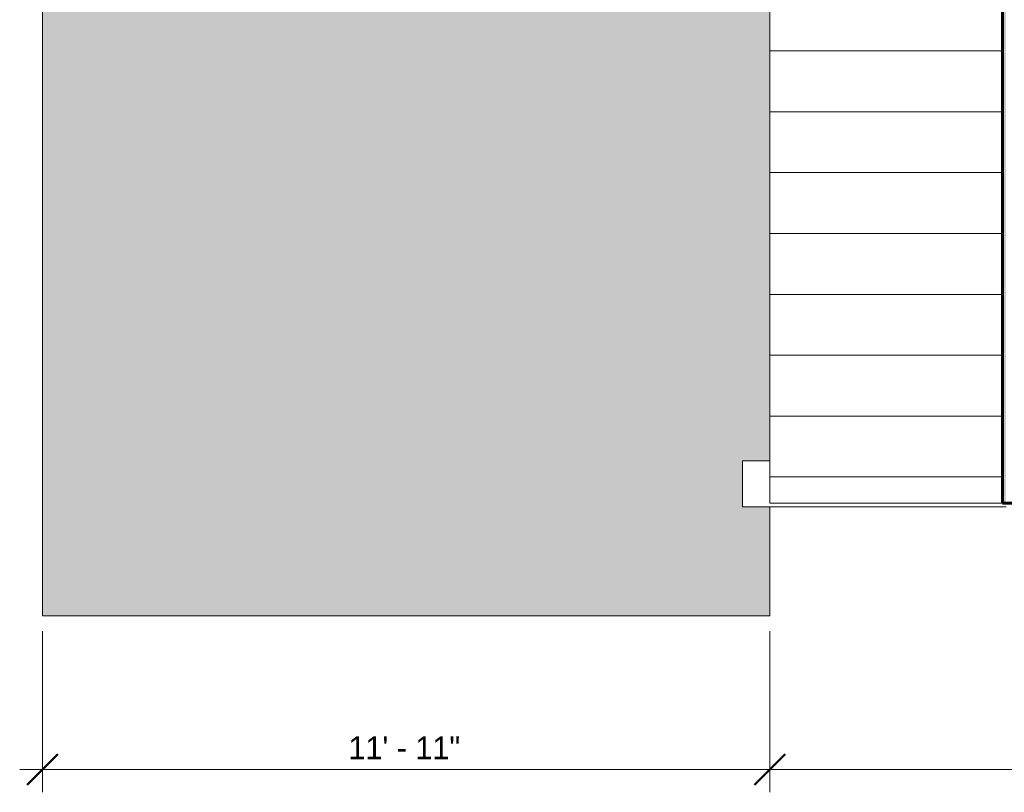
# Model space of a CAD drawing. Header units: inches. Extents: x 1931 to 3155, y 8338 to 8904.
# Tile 4 of 45: x 2282 to 2476, y 8338 to 8490. Entities that reach past the tile are written whole.
import ezdxf

# ---------------------------------------------------------------- set-up
doc = ezdxf.new("R2010")
doc.units = ezdxf.units.IN
doc.header["$MEASUREMENT"] = 0
for name, color, linetype, lineweight in [('A-ANNO-DIMS', 211, 'Continuous', 9), ('A-ANNO-DIMS-48', 211, 'Continuous', 9), ('A-FLOR', 192, 'Continuous', 18), ('A-ROOF', 132, 'Continuous', 18), ('A-ROOF-1', 132, 'Continuous', 60), ('A-ROOF-PATT-1', 132, 'Continuous', 9), ('I-WALL', 2, 'Continuous', 18)]:
    doc.layers.add(name, color=color, linetype=linetype, lineweight=lineweight)
doc.styles.add('Century Gothic', font='ufonts.com_century-gothic.ttf', dxfattribs={"height": 4.5})
doc.dimstyles.new('OD__1__Tol__', dxfattribs={"dimscale": 12, "dimtxt": 4.698757, "dimasz": 0.5, "dimexe": 0.375, "dimexo": 0.25, "dimgap": 0.0625, "dimtad": 1, "dimdec": 0, "dimzin": 3, "dimdsep": 46, "dimlunit": 4, "dimtxsty": 'Century Gothic', "dimblk1": 'OBLIQUE', "dimblk2": 'OBLIQUE', "dimsah": 1, "dimcen": 0.09, "dimdle": 0.375, "dimazin": 0, "dimtfac": 1, "dimtdec": 4, "dimtix": 1, "dimtmove": 0, "dimatfit": 3, "dimfxl": 1, "dimtvp": 1, "dimtfill": 1, "dimfrac": 2, "dimtolj": 1, "dimtzin": 0, "dimarcsym": 2})

# ---------------------------------------------------------------- blocks, each defined once
blk = doc.blocks.new('DIMBLOCK21-FLOOR PLAN - 2ND FLOOR')
at = {"layer": 'A-ANNO-DIMS-48'}
for p, q in [((2429.71, 8369.57), (2429.71, 8337.79)), ((2429.71, 8342.29), (2429.71, 8369.57)), ((2645.84, 8369.57), (2645.84, 8337.79)), ((2645.84, 8342.29), (2645.84, 8369.57)), ((2645.84, 8342.29), (2429.71, 8342.29))]:
    blk.add_line(p, q, dxfattribs=at)
at = {"layer": 'A-ANNO-DIMS-48', "lineweight": 50}
for p, q in [((2429.71, 8342.29), (2432.71, 8345.29)), ((2645.84, 8342.29), (2648.84, 8345.29)), ((2429.71, 8342.29), (2426.71, 8339.29)), ((2645.84, 8342.29), (2642.84, 8339.29))]:
    blk.add_line(p, q, dxfattribs=at)
at = {"layer": 'A-ANNO-DIMS-48', "color": 0, "insert": (2528.15, 8348.81), "char_height": 4.5, "width": 23.091, "attachment_point": 1, "line_spacing_factor": 0.984502, "style": 'Century Gothic', "bg_fill": 3, "box_fill_scale": 1.25, "bg_fill_color": 256, "bg_fill_true_color": 13158600, "bg_fill_transparency": 0}
blk.add_mtext('18\' - 0"', dxfattribs=at)
blk = doc.blocks.new('_Oblique')
at = {"color": 0, "linetype": 'ByBlock', "lineweight": -2}
blk.add_line((-0.5, -0.5), (0.5, 0.5), dxfattribs=at)
blk = doc.blocks.new('DIMBLOCK22-FLOOR PLAN - 2ND FLOOR')
at = {"layer": 'A-ANNO-DIMS-48'}
for p, q in [((2286.34, 8369.57), (2286.34, 8337.79)), ((2286.34, 8342.29), (2286.34, 8369.57)), ((2429.71, 8369.57), (2429.71, 8337.79)), ((2429.71, 8342.29), (2429.71, 8369.57)), ((2429.71, 8342.29), (2281.84, 8342.29))]:
    blk.add_line(p, q, dxfattribs=at)
at = {"layer": 'A-ANNO-DIMS-48', "lineweight": 50}
for p, q in [((2286.34, 8342.29), (2289.34, 8345.29)), ((2429.71, 8342.29), (2432.71, 8345.29)), ((2286.34, 8342.29), (2283.34, 8339.29)), ((2429.71, 8342.29), (2426.71, 8339.29))]:
    blk.add_line(p, q, dxfattribs=at)
at = {"layer": 'A-ANNO-DIMS-48', "color": 0, "insert": (2346.65, 8348.81), "char_height": 4.5, "width": 27.2975, "attachment_point": 1, "line_spacing_factor": 0.984502, "style": 'Century Gothic', "bg_fill": 3, "box_fill_scale": 1.25, "bg_fill_color": 256, "bg_fill_true_color": 13158600, "bg_fill_transparency": 0}
blk.add_mtext('11\' - 11"', dxfattribs=at)

msp = doc.modelspace()

# ---------------------------------------------------------------- hatches: boundary and pattern name
at = {"layer": 'A-FLOR'}
h = msp.add_hatch(color=256, dxfattribs=at)
h.paths.add_polyline_path([(2429.71, 8372.57), (2429.71, 8394.07), (2424.34, 8394.07), (2424.34, 8403.19), (2429.71, 8403.19), (2429.71, 8505.57), (2422.43, 8505.57), (2422.43, 8506.07), (2339.59, 8506.07), (2339.59, 8505.57), (2334.34, 8505.57), (2334.34, 8508.32), (2334.76, 8508.32), (2334.76, 8513.69), (2334.34, 8513.69), (2334.34, 8621.32), (2286.34, 8621.32), (2286.34, 8372.57), (2424.34, 8372.57)], flags=0)
h.paths.add_polyline_path([(2339.52, 8505.63), (2339.52, 8506.01), (2339.34, 8506.01), (2339.34, 8506.07), (2336.9, 8506.07), (2336.9, 8505.63), (2339.27, 8505.63)], flags=0)
h.paths.add_polyline_path([(2334.4, 8505.63), (2334.76, 8505.63), (2334.76, 8508.07), (2334.7, 8508.07), (2334.7, 8508.26), (2334.4, 8508.26), (2334.4, 8508.01)], flags=0)
h.paths.add_polyline_path([(2336.77, 8505.63), (2336.77, 8508.26), (2336.4, 8508.26), (2336.4, 8508.07), (2336.34, 8508.07), (2336.34, 8505.63)], flags=0)
h.paths.add_polyline_path([(2390.77, 8507.64), (2422.43, 8507.64), (2422.43, 8508.07), (2342.34, 8508.07), (2342.34, 8507.64), (2389.27, 8507.64)], flags=0)
h.paths.add_polyline_path([(2336.84, 8508.32), (2336.84, 8513.57), (2429.71, 8513.57), (2429.71, 8513.69), (2336.34, 8513.69), (2336.34, 8508.32), (2336.77, 8508.32)], flags=0)
at = {"layer": 'A-ROOF'}
h = msp.add_hatch(color=256, dxfattribs=at)
h.paths.add_polyline_path([(2476.28, 8394.82), (2476.28, 8520.57), (2475.57, 8520.57), (2475.57, 8394.82)], flags=0)
h.paths.add_polyline_path([(2599.77, 8394.82), (2600.48, 8394.82), (2600.48, 8636.57), (2599.77, 8636.57), (2599.77, 8433.57)], flags=0)
at = {"layer": 'A-ROOF-PATT-1'}
h = msp.add_hatch(dxfattribs=at)
h.set_pattern_fill('FP_9', color=256, style=0, pattern_type=2)
h.set_pattern_definition([(0, (1157.785, 0), (0, 12), [])])
h.paths.add_polyline_path([(2475.57, 8394.82), (2475.57, 8505.57), (2429.71, 8505.57), (2429.71, 8394.82), (2462.94, 8394.82)], flags=0)
h.paths.add_polyline_path([(2475.48, 8513.57), (2475.57, 8513.57), (2475.57, 8520.57), (2429.71, 8520.57), (2429.71, 8513.57), (2473.45, 8513.57)], flags=0)

# ---------------------------------------------------------------- linework, layer by layer
at = {"layer": 'A-FLOR'}
for p, q in [((2286.34, 8621.32), (2286.34, 8372.57)), ((2429.71, 8372.57), (2429.71, 8394.07)), ((2286.34, 8372.57), (2429.71, 8372.57))]:
    msp.add_line(p, q, dxfattribs=at)
at = {"layer": 'A-ROOF'}
for p, q in [((2429.71, 8505.57), (2429.71, 8394.82)), ((2429.71, 8394.82), (2475.57, 8394.82))]:
    msp.add_line(p, q, dxfattribs=at)
at = {"layer": 'A-ROOF-1'}
for p, q in [((2475.57, 8520.57), (2475.57, 8394.82)), ((2475.57, 8394.82), (2490.77, 8394.82))]:
    msp.add_line(p, q, dxfattribs=at)
at = {"layer": 'I-WALL'}
for p, q in [((2424.34, 8394.07), (2424.34, 8403.19)), ((2424.34, 8403.19), (2429.71, 8403.19)), ((2476.28, 8394.07), (2424.34, 8394.07))]:
    msp.add_line(p, q, dxfattribs=at)

# ---------------------------------------------------------------- next in the draw order: dimensions: what is measured, and where the dimension line sits
at = {"layer": 'A-ANNO-DIMS'}
dim = msp.add_linear_dim(base=(2429.71, 8342.29), p1=(2645.84, 8372.57), p2=(2429.71, 8372.57), dimstyle='OD__1__Tol__', override={"dimpost": '<>', "dimfxl": 216.125}, dxfattribs=at)
dim.commit()
dim.dimension.update_dxf_attribs({"geometry": 'DIMBLOCK21-FLOOR PLAN - 2ND FLOOR', "text_midpoint": (2537.77, 8345.4)})

# ---------------------------------------------------------------- next in the draw order: dimensions: what is measured, and where the dimension line sits
dim = msp.add_linear_dim(base=(2286.34, 8342.29), p1=(2429.71, 8372.57), p2=(2286.34, 8372.57), dimstyle='OD__1__Tol__', override={"dimpost": '<>', "dimfxl": 143.375}, dxfattribs=at)
dim.commit()
dim.dimension.update_dxf_attribs({"geometry": 'DIMBLOCK22-FLOOR PLAN - 2ND FLOOR', "text_midpoint": (2358.02, 8345.29)})

doc.saveas('drawing.dxf')
